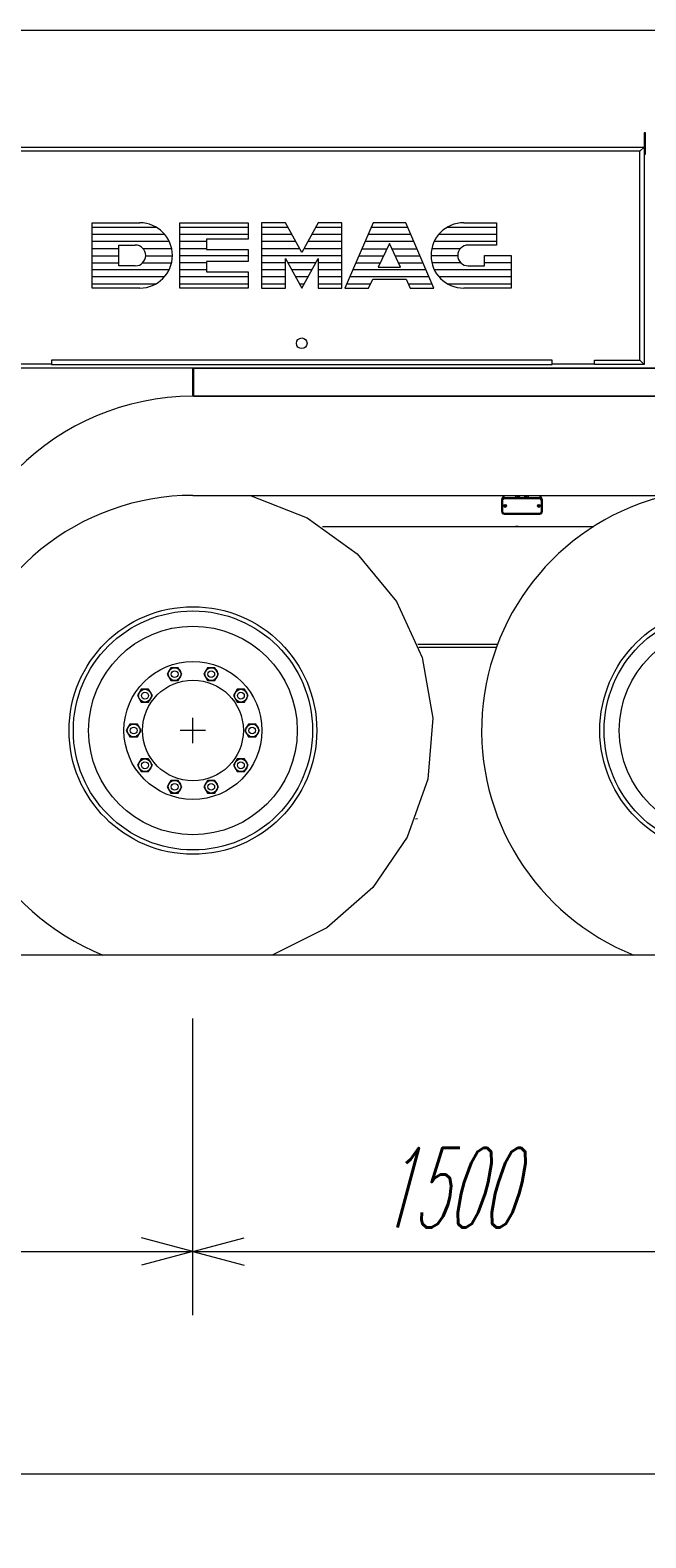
# Model space of a CAD drawing. Extents: x 3706 to 23712, y 4932 to 17923.
# Tile 2 of 17: x 8351 to 10091, y 4932 to 9196. Entities that reach past the tile are written whole.
import ezdxf
from ezdxf.enums import TextEntityAlignment as Align

# ---------------------------------------------------------------- set-up
doc = ezdxf.new("R2010")
doc.units = 0
doc.header["$LTSCALE"] = 18.75
doc.header["$MEASUREMENT"] = 0
doc.layers.add('11', color=7, linetype='Continuous')
doc.layers.add('5', color=94, linetype='Continuous')
doc.styles.get("Standard").update_dxf_attribs({"font": 'txt', "bigfont": 'bigfont'})
doc.dimstyles.get("Standard").update_dxf_attribs({"dimtxt": 0.18, "dimasz": 0.18, "dimexe": 0.18, "dimexo": 0.0625, "dimgap": 0.09, "dimtad": 0, "dimtih": 1, "dimtoh": 1, "dimdec": 4, "dimzin": 0, "dimdsep": 46, "dimtxsty": 'Standard', "dimcen": 0.09, "dimadec": 0, "dimazin": 0, "dimtfac": 1, "dimtdec": 4, "dimtofl": 0, "dimtmove": 0, "dimatfit": 0, "dimfxl": 1, "dimtolj": 1, "dimtzin": 0, "dimarcsym": 0})

# ---------------------------------------------------------------- blocks, each defined once
blk = doc.blocks.new('*D25')
at = {"layer": '11', "color": 7, "linetype": 'Continuous', "lineweight": 9}
for p, q in [((5719.6, 9196.1), (11239.8, 9196.1)), ((5899.6, 9196.1), (5860.8, 9051.2)), ((5899.6, 9196.1), (5899.6, 6580.6)), ((5899.6, 9196.1), (5938.4, 9051.2)), ((5899.6, 6580.6), (5860.8, 6725.5)), ((5899.6, 6580.6), (5938.4, 6725.5)), ((5719.6, 6580.6), (11329.6, 6580.6))]:
    blk.add_line(p, q, dxfattribs=at)
blk = doc.blocks.new('*D26')
at = {"layer": '11', "color": 7, "linetype": 'Continuous', "lineweight": 9}
for p, q in [((6460.2, 5562.3), (6460.2, 7035.6)), ((8811.2, 5562.3), (8811.2, 6400.6)), ((6460.2, 5742.3), (6605.1, 5781.1)), ((8811.2, 5742.3), (8666.3, 5781.1)), ((6460.2, 5742.3), (8811.2, 5742.3)), ((6460.2, 5742.3), (6605.1, 5703.4)), ((8811.2, 5742.3), (8666.3, 5703.4))]:
    blk.add_line(p, q, dxfattribs=at)
at = {"layer": '11', "color": 7, "linetype": 'Continuous', "lineweight": 9, "oblique": 15, "width": 0.5}
blk.add_text('2350', height=225, dxfattribs=at).set_placement((7410.7, 5742.3), align=Align.BOTTOM_LEFT)
blk = doc.blocks.new('*D27')
at = {"layer": '11', "color": 7, "linetype": 'Continuous', "lineweight": 9}
for p, q in [((10311.2, 5562.3), (10311.2, 6400.6)), ((8811.2, 5742.3), (8956.1, 5781.1)), ((10311.2, 5742.3), (10166.3, 5781.1)), ((8811.2, 5742.3), (10311.2, 5742.3)), ((8811.2, 5742.3), (8956.1, 5703.4)), ((10311.2, 5742.3), (10166.3, 5703.4))]:
    blk.add_line(p, q, dxfattribs=at)
at = {"layer": '11', "color": 7, "linetype": 'Continuous', "lineweight": 9, "oblique": 15, "width": 0.5}
blk.add_text('1500', height=225, dxfattribs=at).set_placement((9336.2, 5742.3), align=Align.BOTTOM_LEFT)
blk = doc.blocks.new('*D35')
at = {"layer": '11', "color": 7, "linetype": 'Continuous', "lineweight": 9}
for p, q in [((6460.2, 4932.3), (6460.2, 6400.6)), ((22451.2, 4932.3), (22451.2, 6400.6)), ((6460.2, 5112.3), (6605.1, 5151.1)), ((22451.2, 5112.3), (22306.3, 5151.1)), ((22451.2, 5112.3), (6460.2, 5112.3)), ((6460.2, 5112.3), (6605.1, 5073.4)), ((22451.2, 5112.3), (22306.3, 5073.4))]:
    blk.add_line(p, q, dxfattribs=at)
at = {"layer": '11', "color": 7, "linetype": 'Continuous', "lineweight": 9, "oblique": 15, "width": 0.5}
blk.add_text('15990', height=225, dxfattribs=at).set_placement((13854.3, 5112.3), align=Align.BOTTOM_LEFT)
blk = doc.blocks.new('*G45')
at = {"layer": '11', "color": 7, "linetype": 'Continuous', "lineweight": 9}
for p, q in [((8811.2, 7179.6), (8811.2, 7251.6)), ((8847.2, 7215.6), (8775.2, 7215.6))]:
    blk.add_line(p, q, dxfattribs=at)

msp = doc.modelspace()

# ---------------------------------------------------------------- linework, layer by layer
at = {"layer": '11', "color": 7, "linetype": 'Continuous', "lineweight": 9}
for p, q in [((10086.23059, 8905.56606), (10086.23059, 8845.56606)), ((10090.23053, 8905.56606), (10086.23059, 8905.56606)), ((10090.23053, 8845.56606), (10090.23053, 8905.56606)), ((8151.23059, 8865.56576), (10086.23059, 8865.56576)), ((10074.23032, 8853.56594), (8163.23087, 8853.56594)), ((10074.23032, 8853.56594), (10086.23059, 8865.56576)), ((10074.23032, 8262.54269), (10074.23032, 8853.56594)), ((10086.23059, 8865.56576), (10086.23059, 8250.54195)), ((10086.23059, 8845.56606), (10090.23053, 8845.56606)), ((8526.53088, 8466.56612), (8526.53088, 8651.36532)), ((8526.53088, 8651.36532), (8660.9303, 8651.36532)), ((8774.33118, 8466.56612), (8774.33118, 8651.36532)), ((8774.33118, 8651.36532), (8967.53125, 8651.36532)), ((8967.53125, 8651.36532), (8967.53125, 8605.16415)), ((9072.53217, 8651.36532), (9005.33063, 8651.36532)), ((9005.33063, 8651.36532), (9005.33063, 8466.56612)), ((9118.73151, 8567.36385), (9072.53217, 8651.36532)), ((9164.93176, 8651.36532), (9118.73151, 8567.36385)), ((9232.13055, 8651.36532), (9164.93176, 8651.36532)), ((9232.13055, 8466.56612), (9232.13055, 8651.36532)), ((9320.33063, 8651.36532), (9240.53143, 8466.56612)), ((9412.73114, 8651.36532), (9320.33063, 8651.36532)), ((9492.53033, 8466.56612), (9412.73114, 8651.36532)), ((9576.53088, 8651.36532), (9668.9314, 8651.36532)), ((9668.9314, 8651.36532), (9668.9314, 8588.36788)), ((8602.13055, 8529.56722), (8602.13055, 8588.36788)), ((8602.13055, 8588.36788), (8648.33081, 8588.36788)), ((8967.53125, 8605.16415), (8849.93176, 8605.16415)), ((8849.93176, 8605.16415), (8849.93176, 8575.76473)), ((8849.93176, 8575.76473), (8967.53125, 8575.76473)), ((8967.53125, 8575.76473), (8967.53125, 8542.16671)), ((9366.53088, 8592.56466), (9335.17133, 8525.36495)), ((9397.89136, 8525.36495), (9366.53088, 8592.56466)), ((9635.33063, 8588.36788), (9589.13037, 8588.36788)), ((9668.9314, 8588.36788), (9635.33063, 8588.36788)), ((8648.33081, 8529.56722), (8602.13055, 8529.56722)), ((8967.53125, 8542.16671), (8849.93176, 8542.16671)), ((8849.93176, 8542.16671), (8849.93176, 8512.76547)), ((9072.53217, 8466.56612), (9072.53217, 8550.56759)), ((9072.53217, 8550.56759), (9118.73151, 8466.56612)), ((9118.73151, 8466.56612), (9164.93176, 8550.56759)), ((9164.93176, 8550.56759), (9164.93176, 8466.56612)), ((9589.13037, 8529.56722), (9635.33063, 8529.56722)), ((9635.33063, 8529.56722), (9635.33063, 8558.96664)), ((9635.33063, 8558.96664), (9710.9303, 8558.96664)), ((9710.9303, 8558.96664), (9710.9303, 8466.56612)), ((8849.93176, 8512.76547), (8967.53125, 8512.76547)), ((8967.53125, 8512.76547), (8967.53125, 8466.56612)), ((9307.73114, 8466.56612), (9319.49109, 8491.76693)), ((9319.49109, 8491.76693), (9413.57068, 8491.76693)), ((9335.17133, 8525.36495), (9397.89136, 8525.36495)), ((9413.57068, 8491.76693), (9425.33063, 8466.56612)), ((8660.9303, 8466.56612), (8526.53088, 8466.56612)), ((8967.53125, 8466.56612), (8774.33118, 8466.56612)), ((9005.33063, 8466.56612), (9072.53217, 8466.56612)), ((9164.93176, 8466.56612), (9232.13055, 8466.56612)), ((9240.53143, 8466.56612), (9307.73114, 8466.56612)), ((9425.33063, 8466.56612), (9492.53033, 8466.56612)), ((9710.9303, 8466.56612), (9576.53088, 8466.56612)), ((8811.23105, 8240.54257), (8031.23059, 8240.54257)), ((8291.23074, 8252.54238), (8411.23074, 8252.54238)), ((8411.23074, 8262.54269), (8411.23074, 8250.54195)), ((9826.23044, 8262.54269), (8411.23074, 8262.54269)), ((8411.23074, 8250.54195), (9826.23044, 8250.54195)), ((12699.23032, 8240.54257), (8411.2312, 8240.54257)), ((8811.23105, 8160.54195), (8811.23105, 8240.54257)), ((8813.23102, 8240.54257), (8813.23102, 8160.54195)), ((10781.23074, 8240.54257), (8813.23102, 8240.54257)), ((8813.23102, 8240.54257), (12699.23032, 8240.54257)), ((8813.23102, 8160.54195), (8813.23102, 8240.54257)), ((8813.23102, 8240.54257), (8813.23102, 8160.54195)), ((10781.23074, 8240.54257), (8813.23102, 8240.54257)), ((9826.23044, 8250.54195), (9826.23044, 8262.54269)), ((9826.23044, 8252.54238), (9946.23044, 8252.54238)), ((9946.23044, 8262.54269), (10074.23032, 8262.54269)), ((9946.23044, 8250.54195), (9946.23044, 8262.54269)), ((10086.23059, 8250.54195), (9946.23044, 8250.54195)), ((10074.23032, 8262.54269), (10086.23059, 8250.54195)), ((8813.23102, 8160.54195), (10781.23074, 8160.54195)), ((12699.23032, 8160.54195), (8813.23102, 8160.54195)), ((8813.23102, 8160.54195), (10781.23074, 8160.54195)), ((8811.23105, 7880.54257), (12699.23032, 7880.54257)), ((9683.23148, 7865.56637), (9683.23148, 7835.56637)), ((9684.20972, 7869.4006), (9690.30804, 7880.56637)), ((9684.20972, 7869.4006), (9686.81348, 7874.16775)), ((9685.23099, 7865.56637), (9685.23099, 7835.56637)), ((9686.2312, 7865.56637), (9686.2312, 7835.56637)), ((9689.7894, 7875.44399), (9692.58679, 7880.56637)), ((9791.2312, 7873.56625), (9691.2309, 7873.56625)), ((9791.2312, 7871.56582), (9691.2309, 7871.56582)), ((9791.2312, 7870.56606), (9691.2309, 7870.56606)), ((9692.58084, 7851.71627), (9691.43094, 7851.06625)), ((9691.43094, 7851.06625), (9692.58084, 7850.81631)), ((9691.43094, 7851.06625), (9691.43094, 7850.06649)), ((9691.43094, 7850.06649), (9692.58084, 7850.31643)), ((9691.43094, 7850.06649), (9692.58084, 7849.41647)), ((9693.23087, 7852.86617), (9692.58084, 7851.71627)), ((9692.58084, 7851.71627), (9693.23087, 7851.06625)), ((9693.23087, 7851.06625), (9692.58084, 7850.81631)), ((9692.58084, 7850.81631), (9692.58084, 7850.31643)), ((9692.58084, 7850.31643), (9693.23087, 7850.06649)), ((9693.23087, 7850.06649), (9692.58084, 7849.41647)), ((9692.58084, 7849.41647), (9693.23087, 7848.26565)), ((9693.23087, 7852.86617), (9693.4808, 7851.71627)), ((9694.23108, 7852.86617), (9693.23087, 7852.86617)), ((9693.4808, 7851.71627), (9693.23087, 7851.06625)), ((9693.23087, 7850.06649), (9693.4808, 7849.41647)), ((9693.4808, 7849.41647), (9693.23087, 7848.26565)), ((9693.23087, 7848.26565), (9694.23108, 7848.26565)), ((9693.98114, 7851.71627), (9693.4808, 7851.71627)), ((9693.4808, 7849.41647), (9693.98114, 7849.41647)), ((9694.23108, 7852.86617), (9693.98114, 7851.71627)), ((9694.23108, 7851.06625), (9693.98114, 7851.71627)), ((9693.98114, 7849.41647), (9694.23108, 7850.06649)), ((9693.98114, 7849.41647), (9694.23108, 7848.26565)), ((9694.8811, 7851.71627), (9694.23108, 7852.86617)), ((9694.8811, 7851.71627), (9694.23108, 7851.06625)), ((9694.8811, 7850.81631), (9694.23108, 7851.06625)), ((9694.23108, 7850.06649), (9694.8811, 7850.31643)), ((9694.23108, 7850.06649), (9694.8811, 7849.41647)), ((9694.23108, 7848.26565), (9694.8811, 7849.41647)), ((9696.03101, 7851.06625), (9694.8811, 7851.71627)), ((9696.03101, 7851.06625), (9694.8811, 7850.81631)), ((9694.8811, 7850.31643), (9694.8811, 7850.81631)), ((9694.8811, 7850.31643), (9696.03101, 7850.06649)), ((9694.8811, 7849.41647), (9696.03101, 7850.06649)), ((9696.03101, 7850.06649), (9696.03101, 7851.06625)), ((9722.73099, 7880.56637), (9722.73099, 7875.56576)), ((9724.73096, 7875.56576), (9724.73096, 7880.56637)), ((9757.73114, 7880.56637), (9757.73114, 7875.56576)), ((9759.73111, 7875.56576), (9759.73111, 7880.56637)), ((9787.58099, 7851.71627), (9786.43109, 7851.06625)), ((9786.43109, 7851.06625), (9787.58099, 7850.81631)), ((9786.43109, 7851.06625), (9786.43109, 7850.06649)), ((9786.43109, 7850.06649), (9787.58099, 7850.31643)), ((9786.43109, 7850.06649), (9787.58099, 7849.41647)), ((9788.23102, 7852.86617), (9787.58099, 7851.71627)), ((9787.58099, 7851.71627), (9788.23102, 7851.06625)), ((9788.23102, 7851.06625), (9787.58099, 7850.81631)), ((9787.58099, 7850.81631), (9787.58099, 7850.31643)), ((9787.58099, 7850.31643), (9788.23102, 7850.06649)), ((9788.23102, 7850.06649), (9787.58099, 7849.41647)), ((9787.58099, 7849.41647), (9788.23102, 7848.26565)), ((9788.23102, 7852.86617), (9788.48096, 7851.71627)), ((9789.23077, 7852.86617), (9788.23102, 7852.86617)), ((9788.48096, 7851.71627), (9788.23102, 7851.06625)), ((9788.23102, 7850.06649), (9788.48096, 7849.41647)), ((9788.48096, 7849.41647), (9788.23102, 7848.26565)), ((9788.23102, 7848.26565), (9789.23077, 7848.26565)), ((9788.98083, 7851.71627), (9788.48096, 7851.71627)), ((9788.48096, 7849.41647), (9788.98083, 7849.41647)), ((9789.23077, 7852.86617), (9788.98083, 7851.71627)), ((9789.23077, 7851.06625), (9788.98083, 7851.71627)), ((9788.98083, 7849.41647), (9789.23077, 7850.06649)), ((9788.98083, 7849.41647), (9789.23077, 7848.26565)), ((9789.8808, 7851.71627), (9789.23077, 7852.86617)), ((9789.8808, 7851.71627), (9789.23077, 7851.06625)), ((9789.8808, 7850.81631), (9789.23077, 7851.06625)), ((9789.23077, 7850.06649), (9789.8808, 7850.31643)), ((9789.23077, 7850.06649), (9789.8808, 7849.41647)), ((9789.23077, 7848.26565), (9789.8808, 7849.41647)), ((9789.87531, 7880.56637), (9792.6727, 7875.44399)), ((9791.03116, 7851.06625), (9789.8808, 7851.71627)), ((9791.03116, 7851.06625), (9789.8808, 7850.81631)), ((9789.8808, 7850.31643), (9789.8808, 7850.81631)), ((9789.8808, 7850.31643), (9791.03116, 7850.06649)), ((9789.8808, 7849.41647), (9791.03116, 7850.06649)), ((9791.03116, 7850.06649), (9791.03116, 7851.06625)), ((9792.15405, 7880.56637), (9798.25192, 7869.4006)), ((9796.2309, 7835.56637), (9796.2309, 7865.56637)), ((9797.23111, 7835.56637), (9797.23111, 7865.56637)), ((9799.23154, 7835.56637), (9799.23154, 7865.56637)), ((9691.2309, 7830.56576), (9791.2312, 7830.56576)), ((9691.2309, 7829.56692), (9791.2312, 7829.56692)), ((9691.2309, 7827.56649), (9791.2312, 7827.56649)), ((9177.71436, 7792.64278), (9280.56973, 7792.64278)), ((9259.60031, 7792.64278), (9944.05418, 7792.64278)), ((9730.85446, 7792.64278), (9722.85458, 7792.64278)), ((9291.20816, 7700.64236), (9291.35144, 7701.24935)), ((9671.89489, 7458.64193), (9447.08127, 7458.64193)), ((9668.91034, 7450.64205), (9449.99905, 7450.64205)), ((8749.07773, 7392.87045), (8738.68466, 7374.86752)), ((8769.86386, 7392.87045), (8749.07773, 7392.87045)), ((8780.2496, 7374.86752), (8769.86386, 7392.87045)), ((8852.60556, 7392.87045), (8842.20517, 7374.86752)), ((8873.37704, 7392.87045), (8852.60556, 7392.87045)), ((8883.77744, 7374.86752), (8873.37704, 7392.87045)), ((8738.68466, 7374.86752), (8749.07773, 7356.86825)), ((8749.07773, 7356.86825), (8769.86386, 7356.86825)), ((8769.86386, 7356.86825), (8780.2496, 7374.86752)), ((8842.20517, 7374.86752), (8852.59824, 7356.86825)), ((8852.59824, 7356.86825), (8873.38437, 7356.86825)), ((8873.38437, 7356.86825), (8883.77744, 7374.86752)), ((8665.33261, 7332.02084), (8654.93588, 7314.01791)), ((8654.93588, 7314.01791), (8665.32529, 7296.01864)), ((8665.32529, 7296.01864), (8686.11874, 7296.01864)), ((8686.11142, 7332.02084), (8665.33261, 7332.02084)), ((8696.50449, 7314.01791), (8686.11142, 7332.02084)), ((8686.11874, 7296.01864), (8696.50449, 7314.01791)), ((8936.35068, 7332.02084), (8925.95761, 7314.02157)), ((8925.95761, 7314.02157), (8936.34335, 7296.01864)), ((8936.34335, 7296.01864), (8957.13315, 7296.01864)), ((8957.12582, 7332.02084), (8936.35068, 7332.02084)), ((8967.51889, 7314.02157), (8957.12582, 7332.02084)), ((8957.13315, 7296.01864), (8967.51889, 7314.02157)), ((8633.34042, 7233.56869), (8622.94736, 7215.56576)), ((8622.94736, 7215.56576), (8633.33676, 7197.56649)), ((8654.11923, 7233.56869), (8633.34042, 7233.56869)), ((8664.5123, 7215.56576), (8654.11923, 7233.56869)), ((8654.12656, 7197.56649), (8664.5123, 7215.56576)), ((8968.3392, 7233.56869), (8957.93881, 7215.56576)), ((8957.93881, 7215.56576), (8968.33188, 7197.56649)), ((8989.11801, 7233.56869), (8968.3392, 7233.56869)), ((8999.51108, 7215.56576), (8989.11801, 7233.56869)), ((8989.12534, 7197.56649), (8999.51108, 7215.56576)), ((8633.33676, 7197.56649), (8654.12656, 7197.56649)), ((8968.33188, 7197.56649), (8989.12534, 7197.56649)), ((8665.33261, 7135.11654), (8654.93588, 7117.11361)), ((8686.11142, 7135.11654), (8665.33261, 7135.11654)), ((8696.50449, 7117.11361), (8686.11142, 7135.11654)), ((8936.35068, 7135.11654), (8925.95761, 7117.11361)), ((8957.12582, 7135.11654), (8936.35068, 7135.11654)), ((8967.51889, 7117.11361), (8957.12582, 7135.11654)), ((8654.93588, 7117.11361), (8665.32529, 7099.11068)), ((8665.32529, 7099.11068), (8686.11874, 7099.11068)), ((8686.11874, 7099.11068), (8696.50449, 7117.11361)), ((8925.95761, 7117.11361), (8936.34335, 7099.11068)), ((8936.34335, 7099.11068), (8957.13315, 7099.11068)), ((8957.13315, 7099.11068), (8967.51889, 7117.11361)), ((8749.07773, 7074.26693), (8738.68466, 7056.264)), ((8738.68466, 7056.264), (8749.07773, 7038.26473)), ((8769.86386, 7074.26693), (8749.07773, 7074.26693)), ((8749.07773, 7038.26473), (8769.86386, 7038.26473)), ((8780.2496, 7056.264), (8769.86386, 7074.26693)), ((8769.86386, 7038.26473), (8780.2496, 7056.264)), ((8852.60556, 7074.26693), (8842.20517, 7056.264)), ((8842.20517, 7056.264), (8852.59824, 7038.26473)), ((8852.59824, 7038.26473), (8873.38437, 7038.26473)), ((8873.37704, 7074.26693), (8852.60556, 7074.26693)), ((8883.77744, 7056.264), (8873.37704, 7074.26693)), ((8873.38437, 7038.26473), (8883.77744, 7056.264)), ((9440.39655, 6966.10104), (9446.2312, 6966.49014)), ((22610, 6580.56606), (5779.60031, 6580.56606))]:
    msp.add_line(p, q, dxfattribs=at)
msp.add_lwpolyline([(8971.32565, 7880.56637), (9134.35669, 7817.22694), (9275.75373, 7714.74264), (9386.33756, 7579.93665), (9458.97263, 7421.72471), (9489.02729, 7250.52549), (9474.66897, 7077.57458), (9416.97528, 6914.18702), (9319.85443, 6771.01713), (9189.78082, 6657.36368), (9035.36359, 6580.56606)], dxfattribs=at)
for centre, radius in [((9118.73059, 8310.54195), 15), ((9693.7312, 7850.56637), 3.99994), ((9731.2312, 7877.56619), 2.49985), ((9751.2309, 7877.56619), 2.50031), ((9788.7309, 7850.56637), 3.99994), ((8811.23105, 7215.56576), 349.99878), ((8811.23105, 7215.56576), 337.99805), ((10311.23105, 7215.56576), 349.99878), ((10311.23105, 7215.56576), 337.99805), ((8811.23105, 7215.56576), 295.00122), ((10311.23105, 7215.56576), 295.00122), ((8811.23105, 7215.56576), 195.00366), ((8759.47079, 7374.86752), 18.00293), ((8759.47079, 7374.86752), 9.60205), ((8862.9913, 7374.86752), 18.00293), ((8862.9913, 7374.86752), 9.60205), ((8811.23105, 7215.56576), 142.49634), ((8675.72202, 7314.01791), 18.00293), ((8675.72202, 7314.01791), 9.60571), ((8946.74008, 7314.02157), 17.99927), ((8946.74008, 7314.02157), 9.60205), ((8643.73349, 7215.56576), 18.00293), ((8643.73349, 7215.56576), 9.60205), ((8978.73227, 7215.56576), 18.00293), ((8978.73227, 7215.56576), 9.60205), ((8675.72202, 7117.11361), 18.00293), ((8675.72202, 7117.11361), 9.59839), ((8946.74008, 7117.11361), 18.00293), ((8946.74008, 7117.11361), 9.59839), ((8759.47079, 7056.264), 18.00293), ((8759.47079, 7056.264), 9.60205), ((8862.9913, 7056.264), 18.00293), ((8862.9913, 7056.264), 9.60205)]:
    msp.add_circle(centre, radius, dxfattribs=at)
for centre, radius, start, end in [((8660.9303, 8558.96664), 92.40051, -90, 90), ((9576.53088, 8558.96664), 92.39868, 90, -90), ((8648.33081, 8558.96664), 29.39941, -90, 90), ((9589.13037, 8558.96664), 29.40125, 90, -90), ((8811.23151, 7460.54165), 700.00031, 90, 179.999939), ((8811.23105, 7200.54195), 680.00061, 90, 168.5403748), ((10311.23105, 7215.56576), 683.98593, 103.529129, -111.8001099), ((9691.23135, 7865.56637), 7.99988, 90, 179.9967346), ((9691.22998, 7865.56637), 5.99945, 90, -179.9912567), ((9691.23044, 7865.56728), 4.99878, 90, -179.9842529), ((9688.91003, 7875.92281), 0.9989, 151.2966156, -118.5860291), ((9688.91095, 7875.92373), 1.00007, -118.6046906, -28.6381531), ((9723.7312, 7875.56576), 1.00021, 180, 0), ((9758.7309, 7875.56576), 0.99976, 180, 0), ((9791.23166, 7865.56637), 7.99988, 0, 90.0032806), ((9791.23166, 7865.56637), 5.99945, 0, 90.0043716), ((9791.23029, 7865.56545), 5.00061, 0, 89.9790192), ((9793.55023, 7875.92373), 1.00011, -151.3343811, -61.3469543), ((9793.54886, 7875.92373), 1.00117, -61.280304, 28.5670776), ((9691.23135, 7835.56637), 7.99988, 180, -90.0032654), ((9691.23044, 7835.56637), 5.99945, 180, -89.995636), ((9691.2309, 7835.56545), 4.99969, 180, -89.989502), ((9791.23074, 7835.56637), 5.00061, -90, -0.005249), ((9791.23257, 7835.56637), 7.99988, -90, 0.0098267), ((9791.23257, 7835.56637), 5.99945, -90, 0.0131226), ((8811.23105, 7215.56576), 683.99322, 169.888916, -111.8191376)]:
    msp.add_arc(centre, radius, start, end, dxfattribs=at)
at = {"layer": '5', "color": 94, "linetype": 'Continuous', "lineweight": 9}
for p, q in [((8708.70801, 8638.05538), (8526.53088, 8638.05538)), ((8731.9679, 8618.05477), (8526.53088, 8618.05477)), ((8967.53125, 8638.05538), (8774.33118, 8638.05538)), ((8967.53125, 8618.05477), (8774.33118, 8618.05477)), ((9079.85272, 8638.05538), (9005.33063, 8638.05538)), ((9090.85278, 8618.05477), (9005.33063, 8618.05477)), ((9232.13055, 8618.05477), (9146.61115, 8618.05477)), ((9232.13055, 8638.05538), (9157.61121, 8638.05538)), ((9427.11499, 8618.05477), (9305.94678, 8618.05477)), ((9418.47882, 8638.05538), (9314.58295, 8638.05538)), ((9668.9314, 8618.05477), (9505.4942, 8618.05477)), ((9668.9314, 8638.05538), (9528.75409, 8638.05538)), ((8744.65527, 8598.05599), (8526.53088, 8598.05599)), ((8602.13055, 8578.05538), (8526.53088, 8578.05538)), ((8751.33771, 8578.05538), (8670.69165, 8578.05538)), ((8849.93176, 8598.05599), (8774.33118, 8598.05599)), ((8849.93176, 8578.05538), (8774.33118, 8578.05538)), ((9101.85193, 8598.05599), (9005.33063, 8598.05599)), ((9112.85199, 8578.05538), (9005.33063, 8578.05538)), ((9232.13055, 8578.05538), (9124.61194, 8578.05538)), ((9232.13055, 8598.05599), (9135.61108, 8598.05599)), ((9288.67444, 8578.05538), (9359.76056, 8578.05538)), ((9435.75116, 8598.05599), (9297.31061, 8598.05599)), ((9373.30212, 8578.05538), (9444.38733, 8578.05538)), ((9566.76953, 8578.05538), (9486.12439, 8578.05538)), ((9668.9314, 8598.05599), (9492.80591, 8598.05599)), ((8526.53088, 8558.05477), (8602.13055, 8558.05477)), ((8526.53088, 8538.05599), (8602.13055, 8538.05599)), ((8668.99884, 8538.05599), (8750.93396, 8538.05599)), ((8677.71741, 8558.05477), (8753.32715, 8558.05477)), ((8967.53125, 8558.05477), (8774.33118, 8558.05477)), ((8849.93176, 8538.05599), (8774.33118, 8538.05599)), ((9232.13055, 8558.05477), (9005.33063, 8558.05477)), ((9072.53217, 8538.05599), (9005.33063, 8538.05599)), ((9158.05066, 8538.05599), (9079.41327, 8538.05599)), ((9232.13055, 8538.05599), (9164.93176, 8538.05599)), ((9271.4021, 8538.05599), (9341.09387, 8538.05599)), ((9280.03827, 8558.05477), (9350.42676, 8558.05477)), ((9382.63501, 8558.05477), (9453.0235, 8558.05477)), ((9391.96881, 8538.05599), (9461.65967, 8538.05599)), ((9559.74377, 8558.05477), (9484.13495, 8558.05477)), ((9568.46326, 8538.05599), (9486.52722, 8538.05599)), ((9710.9303, 8558.05477), (9635.33063, 8558.05477)), ((9710.9303, 8538.05599), (9635.33063, 8538.05599)), ((8743.78094, 8518.05538), (8526.53088, 8518.05538)), ((8730.41333, 8498.05477), (8526.53088, 8498.05477)), ((8849.93176, 8518.05538), (8774.33118, 8518.05538)), ((8967.53125, 8498.05477), (8774.33118, 8498.05477)), ((9072.53217, 8518.05538), (9005.33063, 8518.05538)), ((9072.53217, 8498.05477), (9005.33063, 8498.05477)), ((9147.05151, 8518.05538), (9090.41241, 8518.05538)), ((9136.05145, 8498.05477), (9101.41248, 8498.05477)), ((9232.13055, 8518.05538), (9164.93176, 8518.05538)), ((9232.13055, 8498.05477), (9164.93176, 8498.05477)), ((9478.93201, 8498.05477), (9254.12976, 8498.05477)), ((9470.29675, 8518.05538), (9262.76501, 8518.05538)), ((9710.9303, 8518.05538), (9493.68115, 8518.05538)), ((9710.9303, 8498.05477), (9507.04877, 8498.05477)), ((8705.55585, 8478.05599), (8526.53088, 8478.05599)), ((8967.53125, 8478.05599), (8774.33118, 8478.05599)), ((9072.53217, 8478.05599), (9005.33063, 8478.05599)), ((9125.05139, 8478.05599), (9112.41162, 8478.05599)), ((9232.13055, 8478.05599), (9164.93176, 8478.05599)), ((9313.09338, 8478.05599), (9245.49268, 8478.05599)), ((9487.56909, 8478.05599), (9419.96838, 8478.05599)), ((9710.9303, 8478.05599), (9531.90625, 8478.05599))]:
    msp.add_line(p, q, dxfattribs=at)

# ---------------------------------------------------------------- block references
at = {"color": 7, "linetype": 'Continuous', "lineweight": 9}
msp.add_blockref('*G45', (0, 0), dxfattribs=at)

# ---------------------------------------------------------------- dimensions: what is measured, and where the dimension line sits
at = {"layer": '11', "color": 7, "linetype": 'Continuous', "lineweight": 9}
for base, p1, p2, angle, text, picture, middle in [((5899.60031, 9196.10366), (11239.82773, 9196.10366), (11329.60031, 6580.56606), 90, '    ', '*D25', (6124.60031, 7818.24667)), ((22451.23105, 5112.26431), (22451.23105, 6400.56606), (6460.23105, 6400.56606), 0, '15990', '*D35', (14135.56763, 5112.26431))]:
    dim = msp.add_linear_dim(base=base, p1=p1, p2=p2, angle=angle, text=text, dimstyle='Standard', dxfattribs=at)
    dim.commit()
    dim.dimension.update_dxf_attribs({"geometry": picture, "text_midpoint": middle})
for base, p1, p2, text, picture, middle in [((6460.23105, 5742.26431), (6460.23105, 7035.56576), (8811.23105, 6400.56606), '2350', '*D26', (7635.73105, 5742.26431)), ((8811.23105, 5742.26431), (8811.23105, 5742.26431), (10311.23105, 6400.56606), '1500', '*D27', (9561.23105, 5742.26431))]:
    dim = msp.add_linear_dim(base=base, p1=p1, p2=p2, text=text, dimstyle='Standard', dxfattribs=at)
    dim.commit()
    dim.dimension.update_dxf_attribs({"geometry": picture, "text_midpoint": middle})

doc.saveas('drawing.dxf')
